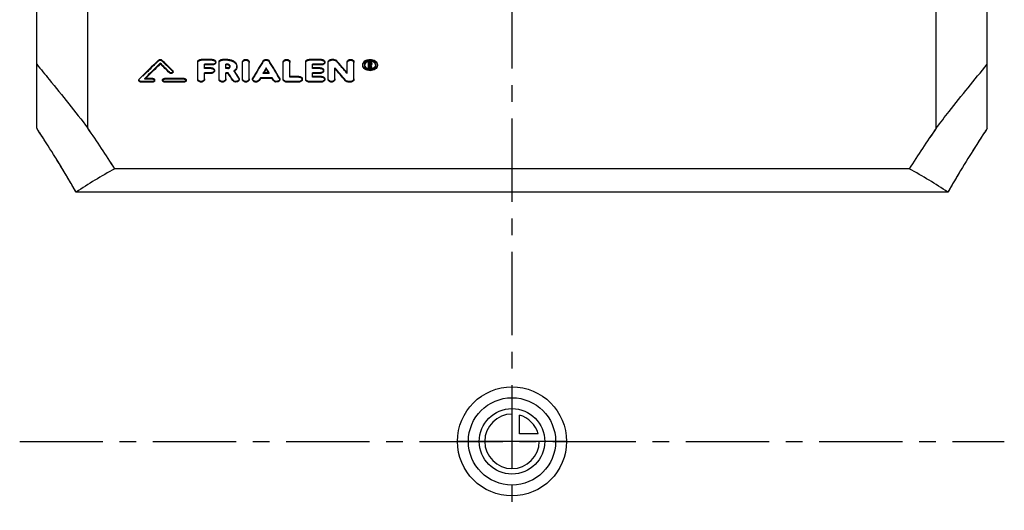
# Model space of a CAD drawing. Header units: millimetres. Extents: x 0 to 1000, y 0 to 1000.
# Tile 1 of 2: x 366 to 656, y 345 to 489. Entities that reach past the tile are written whole.
import ezdxf

# ---------------------------------------------------------------- set-up
doc = ezdxf.new("R2010")
doc.units = ezdxf.units.MM
doc.header["$LTSCALE"] = 65.185185
doc.linetypes.add('CENTER', pattern=[0.6, 0.375, -0.075, 0.075, -0.075])
doc.linetypes.add('HIDDEN', pattern=[0.2, 0.1, -0.1])
for name, color, linetype in [('ACHSEN_S', 7, 'CONTINUOUS'), ('KOERPER', 7, 'CONTINUOUS'), ('KONST.EL_MIT_GEO', 7, 'CONTINUOUS'), ('KONSTR_EL', 7, 'CONTINUOUS'), ('KURVEN', 7, 'CONTINUOUS')]:
    doc.layers.add(name, color=color, linetype=linetype)

msp = doc.modelspace()

# ---------------------------------------------------------------- linework, layer by layer
at = {"layer": 'ACHSEN_S', "color": 2, "linetype": 'CENTER'}
msp.add_line((511, 655.22), (511, 344.78), dxfattribs=at)
at = {"layer": 'KOERPER', "color": 2, "linetype": 'CENTER'}
msp.add_line((366.5, 365), (655.5, 365), dxfattribs=at)
at = {"layer": 'KONST.EL_MIT_GEO', "color": 7, "linetype": 'Continuous'}
for p, q in [((386.5, 456.88), (386.5, 520.77)), ((635.5, 456.88), (635.5, 520.77)), ((423.04, 477.02), (419.74, 477.02)), ((427.55, 477.02), (426.01, 477.02)), ((455.06, 477.02), (451.43, 477.02)), ((458.69, 477.02), (458.03, 477.02)), ((407.76, 475.72), (407.76, 475.93)), ((418.75, 471.13), (418.75, 476.32)), ((420.73, 474.59), (420.73, 475.61)), ((423.04, 475.61), (420.73, 475.61)), ((423.04, 475.4), (420.73, 475.4)), ((422.71, 474.59), (420.73, 474.59)), ((423.04, 475.4), (423.04, 475.61)), ((424.03, 476.11), (424.03, 476.32)), ((425.02, 471.13), (425.02, 476.32)), ((427, 474.59), (427, 475.61)), ((427.55, 475.61), (427, 475.61)), ((427.55, 475.4), (427, 475.4)), ((427.55, 474.59), (427, 474.59)), ((427.55, 475.4), (427.55, 475.61)), ((431.89, 471.13), (431.89, 476.32)), ((433.87, 471.13), (433.87, 476.32)), ((438.85, 474.34), (438.85, 474.54)), ((443.83, 471.13), (443.83, 476.32)), ((445.82, 472.07), (445.82, 476.32)), ((450.44, 471.13), (450.44, 476.32)), ((452.42, 474.59), (452.42, 475.61)), ((455.06, 475.61), (452.42, 475.61)), ((455.06, 475.4), (452.42, 475.4)), ((454.73, 474.59), (452.42, 474.59)), ((455.06, 475.4), (455.06, 475.61)), ((456.05, 476.11), (456.05, 476.32)), ((457.04, 471.13), (457.04, 476.32)), ((459.02, 471.13), (459.02, 474.59)), ((462.62, 473.11), (462.62, 476.32)), ((464.61, 471.13), (464.61, 476.32)), ((468.85, 474.44), (468.85, 476.32)), ((469.27, 476.32), (468.85, 476.32)), ((469.18, 474.65), (468.85, 474.65)), ((469.18, 474.44), (468.85, 474.44)), ((469.18, 475.59), (469.18, 476.08)), ((469.27, 476.08), (469.18, 476.08)), ((469.27, 475.87), (469.18, 475.87)), ((469.27, 475.59), (469.18, 475.59)), ((469.18, 474.44), (469.18, 475.35)), ((469.29, 475.35), (469.18, 475.35)), ((469.29, 475.14), (469.18, 475.14)), ((469.27, 475.87), (469.27, 476.08)), ((469.29, 475.14), (469.29, 475.35)), ((469.5, 474.44), (469.5, 474.65)), ((469.84, 474.65), (469.5, 474.65)), ((469.84, 474.44), (469.5, 474.44)), ((469.52, 475.76), (469.52, 475.9)), ((469.63, 475.34), (469.6, 475.43)), ((469.84, 474.44), (469.84, 474.65)), ((469.85, 475.76), (469.85, 475.9)), ((469.85, 475.56), (469.85, 475.69)), ((405.54, 471.46), (403.23, 471.46)), ((414.79, 471.46), (409.01, 471.46)), ((410.46, 473.08), (410.46, 473.28)), ((411.5, 473.33), (411.5, 473.53)), ((420.73, 471.13), (420.73, 473.14)), ((422.71, 473.14), (420.73, 473.14)), ((422.71, 472.94), (420.73, 472.94)), ((422.71, 472.94), (422.71, 473.14)), ((423.7, 473.66), (423.7, 473.87)), ((427, 471.13), (427, 473.14)), ((427.68, 473.14), (427, 473.14)), ((427.68, 472.94), (427, 472.94)), ((427.68, 472.94), (427.68, 473.14)), ((429.63, 473.51), (429.48, 473.75)), ((430.9, 471.13), (430.9, 471.33)), ((434.86, 471.33), (434.86, 471.13)), ((437.14, 471.48), (437.14, 471.68)), ((440.57, 471.68), (437.14, 471.68)), ((440.57, 471.48), (437.14, 471.48)), ((439.7, 473.14), (438.01, 473.14)), ((438.13, 473.14), (438.2, 473.25)), ((439.57, 473.14), (439.51, 473.25)), ((440.57, 471.48), (440.57, 471.68)), ((442.84, 471.13), (442.84, 471.33)), ((448.46, 472.07), (445.82, 472.07)), ((449.45, 471.13), (449.45, 471.33)), ((452.42, 472.07), (452.42, 473.14)), ((454.73, 473.14), (452.42, 473.14)), ((454.73, 472.94), (452.42, 472.94)), ((455.06, 472.07), (452.42, 472.07)), ((454.73, 472.94), (454.73, 473.14)), ((455.72, 473.66), (455.72, 473.87)), ((456.05, 471.13), (456.05, 471.33)), ((401.5, 471.03), (401.5, 470.83)), ((402.08, 470.39), (402.08, 470.59)), ((405.54, 470.59), (402.08, 470.59)), ((405.54, 470.39), (402.08, 470.39)), ((405.54, 470.39), (405.54, 470.59)), ((406.12, 470.83), (406.12, 471.02)), ((408.43, 471.02), (408.43, 470.82)), ((409.01, 470.39), (409.01, 470.59)), ((414.79, 470.59), (409.01, 470.59)), ((414.79, 470.39), (409.01, 470.39)), ((414.79, 470.39), (414.79, 470.59)), ((415.37, 470.83), (415.37, 471.02)), ((429.01, 470.82), (429.01, 471.02)), ((436.76, 470.84), (436.76, 471.04)), ((440.95, 470.84), (440.95, 471.04)), ((444.83, 470.39), (444.83, 470.59)), ((448.46, 470.59), (444.83, 470.59)), ((448.46, 470.39), (444.83, 470.39)), ((448.46, 470.39), (448.46, 470.59)), ((451.43, 470.39), (451.43, 470.59)), ((455.06, 470.59), (451.43, 470.59)), ((455.06, 470.39), (451.43, 470.39)), ((455.06, 470.39), (455.06, 470.59)), ((462.11, 470.74), (462.11, 470.94)), ((462.95, 470.39), (462.95, 470.59)), ((463.61, 470.59), (462.95, 470.59)), ((463.61, 470.39), (462.95, 470.39)), ((463.61, 470.39), (463.61, 470.59))]:
    msp.add_line(p, q, dxfattribs=at)
at = {"layer": 'KONST.EL_MIT_GEO', "color": 8, "linetype": 'HIDDEN'}
for p, q in [((419.74, 476.81), (419.74, 477.02)), ((423.04, 476.81), (423.04, 477.02)), ((426.01, 476.81), (426.01, 477.02)), ((427.55, 476.81), (427.55, 477.02)), ((451.43, 476.81), (451.43, 477.02)), ((455.06, 476.81), (455.06, 477.02)), ((458.03, 476.81), (458.03, 477.02)), ((458.69, 476.81), (458.69, 477.02)), ((407.27, 476.64), (407.27, 476.85)), ((408.25, 476.64), (408.25, 476.85)), ((423.04, 476.81), (419.74, 476.81)), ((420.73, 474.38), (420.73, 474.59)), ((422.71, 474.38), (420.73, 474.38)), ((422.71, 474.38), (422.71, 474.59)), ((427.55, 476.81), (426.01, 476.81)), ((427, 474.38), (427, 474.59)), ((427.55, 474.38), (427, 474.38)), ((427.55, 474.38), (427.55, 474.59)), ((428.25, 474.89), (428.25, 475.1)), ((430.23, 474.89), (430.23, 475.1)), ((437.95, 476.39), (437.95, 476.6)), ((439.76, 476.39), (439.76, 476.6)), ((455.06, 476.81), (451.43, 476.81)), ((452.42, 474.38), (452.42, 474.59)), ((454.73, 474.38), (452.42, 474.38)), ((454.73, 474.38), (454.73, 474.59)), ((458.69, 476.81), (458.03, 476.81)), ((459.53, 476.48), (459.53, 476.69)), ((467.2, 475.28), (467.2, 475.49)), ((467.7, 475.28), (467.7, 475.49)), ((469.27, 476.11), (468.85, 476.11)), ((469.18, 475.38), (469.18, 475.59)), ((469.27, 475.38), (469.18, 475.38)), ((469.27, 476.11), (469.27, 476.32)), ((469.27, 475.38), (469.27, 475.59)), ((469.52, 475.56), (469.52, 475.76)), ((469.6, 475.22), (469.6, 475.43)), ((469.85, 475.69), (469.85, 475.76)), ((471, 475.28), (471, 475.49)), ((471.5, 475.28), (471.5, 475.49)), ((401.61, 471.08), (401.61, 471.28)), ((403.23, 471.26), (403.23, 471.46)), ((403.23, 471.26), (403.33, 471.36)), ((405.54, 471.26), (403.23, 471.26)), ((403.33, 471.36), (403.43, 471.46)), ((405.54, 471.26), (405.54, 471.46)), ((409.01, 471.26), (409.01, 471.46)), ((414.79, 471.26), (409.01, 471.26)), ((411.39, 473.58), (411.39, 473.78)), ((414.79, 471.26), (414.79, 471.46)), ((429.48, 473.54), (429.48, 473.75)), ((430.81, 471.44), (430.81, 471.64)), ((434.95, 471.43), (434.95, 471.63)), ((438.01, 472.94), (438.01, 473.14)), ((438.01, 472.94), (438.13, 473.14)), ((439.7, 472.94), (438.01, 472.94)), ((439.7, 472.94), (439.57, 473.14)), ((439.7, 472.94), (439.7, 473.14)), ((442.76, 471.43), (442.76, 471.63)), ((445.82, 471.87), (445.82, 472.07)), ((448.46, 471.87), (445.82, 471.87)), ((448.46, 471.87), (448.46, 472.07)), ((452.42, 471.87), (452.42, 472.07)), ((455.06, 471.87), (452.42, 471.87)), ((455.06, 471.87), (455.06, 472.07)), ((462.62, 472.91), (462.62, 473.11))]:
    msp.add_line(p, q, dxfattribs=at)
at = {"layer": 'KONST.EL_MIT_GEO', "color": 7, "linetype": 'Continuous'}
for centre, radius, start, end in [((645.95, 228.77), 344.26, 133.8942, 135.2149), ((648.33, 227.83), 345.58, 134.1176, 135.1737), ((647.49, 227.99), 344.73, 134.0597, 135.0702), ((170.47, 231.18), 340.89, 45.2506, 45.8874), ((170.94, 230.97), 340.57, 45.3078, 45.9446), ((174.08, 233.39), 337.8, 45.3694, 46.1142), ((427.88, 475.1), 0.369, 352.7488, 359.9999), ((709.7, 309.23), 319.16, 148.3711, 149.4137), ((711.3, 309.6), 318.49, 148.8081, 149.1022), ((709.7, 310.03), 316.79, 148.7571, 148.9865), ((166.4, 309.6), 318.49, 30.8978, 31.1919), ((168, 310.03), 316.79, 31.0135, 31.2429), ((168.01, 309.23), 319.16, 30.5863, 31.6289), ((210.52, 260.89), 327.75, 39.8583, 40.6941), ((211.11, 260.76), 327.26, 39.9146, 40.7507), ((220.77, 267.64), 317.35, 40.3506, 41.2049), ((469.33, 474.28), 2.18, 97.0824, 105.9729), ((469.35, 476.54), 2.26, 259.7858, 277.3209), ((469.27, 475.52), 0.352, 85.7707, 90.0316), ((469.27, 475.94), 0.351, 270.1332, 274.4721), ((469.39, 475.76), 0.125, 351.7863, 0.2282), ((469.36, 476.47), 2.18, 277.3219, 283.3473), ((469.54, 475.56), 0.302, 347.2917, 359.9766), ((151.85, 298.22), 326.62, 31.9417, 32.3815), ((152.64, 298.17), 325.87, 31.9931, 32.4333), ((428.14, 475.32), 2.23, 309.7578, 314.0067), ((156.56, 299.81), 323.64, 32.0697, 32.461), ((724.18, 301.92), 333.48, 149.4002, 149.5285), ((723.33, 301.89), 332.67, 149.3501, 149.4784), ((153.53, 301.92), 333.48, 30.4715, 30.5998), ((154.38, 301.89), 332.67, 30.5216, 30.6499)]:
    msp.add_arc(centre, radius, start, end, dxfattribs=at)
at = {"layer": 'KONST.EL_MIT_GEO', "color": 8, "linetype": 'HIDDEN'}
for centre, radius, start, end in [((645.47, 228.56), 343.92, 133.8369, 135.1576), ((174.54, 233.17), 337.48, 45.4266, 46.1714), ((427.88, 474.89), 0.373, 0.0798, 16.2419), ((708.89, 309.18), 318.39, 148.32, 149.3635), ((168.82, 309.18), 318.39, 30.6365, 31.68), ((221.33, 267.5), 316.89, 40.4071, 41.2617), ((468.57, 475.28), 0.865, 173.1304, 180.023), ((469.39, 475.69), 0.13, 0.0631, 16.3435), ((469.34, 475.74), 0.587, 296.9893, 303.1462), ((470.14, 475.28), 0.864, 359.9773, 6.8618), ((428.02, 475.47), 2.41, 307.1348, 309.7713), ((157.81, 300.06), 322.33, 32.1211, 32.5621)]:
    msp.add_arc(centre, radius, start, end, dxfattribs=at)
at = {"layer": 'KONST.EL_MIT_GEO', "color": 7, "linetype": 'Continuous'}
for points, knots in [([(407.27, 476.85), (407.39, 476.97), (407.76, 477.08), (408.12, 476.97), (408.25, 476.85)], [0, 0, 0, 0, 0.500014, 1, 1, 1, 1]), ([(418.75, 476.32), (418.75, 476.41), (418.8, 476.61), (419.04, 476.84), (419.36, 476.99), (419.61, 477.02), (419.74, 477.02)], [0, 0, 0, 0, 0.210547, 0.445777, 0.712601, 1, 1, 1, 1]), ([(423.04, 477.02), (423.17, 477.02), (423.41, 476.99), (423.74, 476.84), (423.97, 476.61), (424.03, 476.41), (424.03, 476.32)], [0, 0, 0, 0, 0.287384, 0.554198, 0.789436, 1, 1, 1, 1]), ([(425.02, 476.32), (425.02, 476.41), (425.08, 476.61), (425.31, 476.84), (425.63, 476.99), (425.88, 477.02), (426.01, 477.02)], [0, 0, 0, 0, 0.210547, 0.445777, 0.712601, 1, 1, 1, 1]), ([(427.55, 477.02), (427.89, 477.02), (428.57, 476.93), (429.45, 476.53), (430.07, 475.9), (430.23, 475.35), (430.23, 475.1)], [0, 0, 0, 0, 0.286671, 0.552972, 0.788247, 1, 1, 1, 1]), ([(431.89, 476.32), (431.89, 476.41), (431.95, 476.61), (432.18, 476.84), (432.51, 476.99), (432.88, 477.04), (433.26, 476.99), (433.58, 476.84), (433.81, 476.61), (433.87, 476.41), (433.87, 476.32)], [0, 0, 0, 0, 0.105272, 0.222872, 0.356294, 0.499988, 0.643697, 0.777128, 0.894726, 1, 1, 1, 1]), ([(437.95, 476.6), (438.03, 476.74), (438.32, 476.96), (438.85, 477.06), (439.38, 476.96), (439.68, 476.74), (439.76, 476.6)], [0, 0, 0, 0, 0.231339, 0.499988, 0.768651, 1, 1, 1, 1]), ([(443.83, 476.32), (443.83, 476.41), (443.89, 476.61), (444.12, 476.84), (444.45, 476.99), (444.83, 477.04), (445.2, 476.99), (445.53, 476.84), (445.76, 476.61), (445.82, 476.41), (445.82, 476.32)], [0, 0, 0, 0, 0.105272, 0.222872, 0.356294, 0.499988, 0.643697, 0.777128, 0.894726, 1, 1, 1, 1]), ([(450.44, 476.32), (450.44, 476.41), (450.5, 476.61), (450.73, 476.84), (451.05, 476.99), (451.3, 477.02), (451.43, 477.02)], [0, 0, 0, 0, 0.210547, 0.445777, 0.712601, 1, 1, 1, 1]), ([(455.06, 477.02), (455.19, 477.02), (455.44, 476.99), (455.76, 476.84), (455.99, 476.61), (456.05, 476.41), (456.05, 476.32)], [0, 0, 0, 0, 0.287384, 0.554198, 0.789436, 1, 1, 1, 1]), ([(457.04, 476.32), (457.04, 476.41), (457.1, 476.61), (457.33, 476.84), (457.66, 476.99), (457.91, 477.02), (458.03, 477.02)], [0, 0, 0, 0, 0.210547, 0.445777, 0.712601, 1, 1, 1, 1]), ([(458.69, 477.02), (458.78, 477.02), (459.08, 477), (459.39, 476.86), (459.53, 476.69)], [0, 0, 0, 0, 0.271838, 1, 1, 1, 1]), ([(462.62, 476.32), (462.62, 476.41), (462.68, 476.61), (462.91, 476.84), (463.24, 476.99), (463.61, 477.04), (463.99, 476.99), (464.32, 476.84), (464.55, 476.61), (464.61, 476.41), (464.61, 476.32)], [0, 0, 0, 0, 0.105272, 0.222872, 0.356294, 0.499988, 0.643697, 0.777128, 0.894726, 1, 1, 1, 1]), ([(467.2, 475.49), (467.2, 475.69), (467.33, 476.13), (467.83, 476.63), (468.54, 476.95), (469.35, 477.06), (470.17, 476.95), (470.87, 476.63), (471.37, 476.13), (471.5, 475.69), (471.5, 475.49)], [0, 0, 0, 0, 0.105684, 0.223314, 0.356551, 0.5, 0.643448, 0.776684, 0.894315, 1, 1, 1, 1]), ([(422.71, 474.59), (422.84, 474.59), (423.08, 474.56), (423.41, 474.41), (423.64, 474.17), (423.7, 473.97), (423.7, 473.87)], [0, 0, 0, 0, 0.285121, 0.550849, 0.786929, 1, 1, 1, 1]), ([(424.03, 476.32), (424.03, 476.22), (423.97, 476.02), (423.74, 475.79), (423.41, 475.64), (423.17, 475.61), (423.04, 475.61)], [0, 0, 0, 0, 0.210615, 0.446245, 0.713076, 1, 1, 1, 1]), ([(424.03, 476.11), (424.03, 476.01), (423.97, 475.81), (423.74, 475.58), (423.41, 475.43), (423.17, 475.4), (423.04, 475.4)], [0, 0, 0, 0, 0.210781, 0.446952, 0.710807, 1, 1, 1, 1]), ([(428.25, 475.1), (428.25, 475.17), (428.21, 475.31), (428.04, 475.48), (427.81, 475.58), (427.64, 475.61), (427.55, 475.61)], [0, 0, 0, 0, 0.211809, 0.447516, 0.713787, 1, 1, 1, 1]), ([(428.09, 475.22), (428.05, 475.24), (427.89, 475.35), (427.7, 475.4), (427.55, 475.4)], [0, 0, 0, 0, 0.232022, 1, 1, 1, 1]), ([(427.55, 474.59), (427.63, 474.59), (427.8, 474.61), (428.02, 474.71), (428.18, 474.86), (428.24, 474.99), (428.25, 475.05)], [0, 0, 0, 0, 0.283156, 0.548951, 0.786955, 1, 1, 1, 1]), ([(428.24, 475), (428.23, 475.02), (428.2, 475.1), (428.14, 475.17), (428.09, 475.22)], [0, 0, 0, 0, 0.235343, 1, 1, 1, 1]), ([(430.23, 475.1), (430.23, 474.85), (430.08, 474.31), (429.7, 473.91), (429.48, 473.75)], [0, 0, 0, 0, 0.473561, 1, 1, 1, 1]), ([(430.23, 474.89), (430.23, 474.68), (430.13, 474.24), (429.86, 473.88), (429.69, 473.72)], [0, 0, 0, 0, 0.477333, 1, 1, 1, 1]), ([(454.73, 474.59), (454.86, 474.59), (455.11, 474.56), (455.43, 474.41), (455.66, 474.17), (455.72, 473.97), (455.72, 473.87)], [0, 0, 0, 0, 0.285121, 0.550849, 0.786929, 1, 1, 1, 1]), ([(456.05, 476.32), (456.05, 476.22), (455.99, 476.02), (455.76, 475.79), (455.44, 475.64), (455.19, 475.61), (455.06, 475.61)], [0, 0, 0, 0, 0.210615, 0.446245, 0.713076, 1, 1, 1, 1]), ([(456.05, 476.11), (456.05, 476.01), (455.99, 475.81), (455.76, 475.58), (455.44, 475.43), (455.19, 475.4), (455.06, 475.4)], [0, 0, 0, 0, 0.210781, 0.446952, 0.710807, 1, 1, 1, 1]), ([(471.5, 475.49), (471.5, 475.28), (471.37, 474.84), (470.87, 474.33), (470.17, 474), (469.35, 473.89), (468.54, 474), (467.83, 474.33), (467.33, 474.84), (467.2, 475.28), (467.2, 475.49)], [0, 0, 0, 0, 0.105748, 0.223838, 0.357087, 0.5, 0.642912, 0.77616, 0.894251, 1, 1, 1, 1]), ([(471.5, 475.28), (471.5, 475.07), (471.37, 474.63), (470.87, 474.12), (470.17, 473.8), (469.35, 473.68), (468.54, 473.8), (467.83, 474.12), (467.33, 474.63), (467.2, 475.07), (467.2, 475.28)], [0, 0, 0, 0, 0.1065, 0.223862, 0.357535, 0.499965, 0.642795, 0.776122, 0.893838, 1, 1, 1, 1]), ([(471, 475.49), (471, 475.64), (470.9, 475.98), (470.52, 476.37), (469.98, 476.61), (469.35, 476.7), (468.73, 476.61), (468.18, 476.37), (467.8, 475.98), (467.7, 475.64), (467.7, 475.49)], [0, 0, 0, 0, 0.105692, 0.223375, 0.356614, 0.500001, 0.643386, 0.776626, 0.894309, 1, 1, 1, 1]), ([(467.7, 475.49), (467.7, 475.45), (467.71, 475.31), (467.75, 475.17), (467.8, 475.08)], [0, 0, 0, 0, 0.246168, 1, 1, 1, 1]), ([(467.8, 475.69), (467.79, 475.66), (467.75, 475.56), (467.72, 475.46), (467.71, 475.38)], [0, 0, 0, 0, 0.256996, 1, 1, 1, 1]), ([(468.73, 476.37), (468.53, 476.32), (468.17, 476.15), (467.89, 475.85), (467.8, 475.69)], [0, 0, 0, 0, 0.536121, 1, 1, 1, 1]), ([(467.8, 475.08), (467.9, 474.88), (468.25, 474.53), (468.7, 474.37), (468.95, 474.33)], [0, 0, 0, 0, 0.464015, 1, 1, 1, 1]), ([(470.9, 475.69), (470.76, 475.97), (470.31, 476.3), (469.63, 476.46), (469.25, 476.46), (469.07, 476.44)], [0, 0, 0, 0, 0.457137, 0.727711, 1, 1, 1, 1]), ([(469.27, 476.32), (469.34, 476.32), (469.49, 476.3), (469.68, 476.21), (469.81, 476.07), (469.85, 475.96), (469.85, 475.9)], [0, 0, 0, 0, 0.286932, 0.553547, 0.78899, 1, 1, 1, 1]), ([(469.52, 475.9), (469.51, 475.95), (469.44, 476.06), (469.33, 476.08), (469.27, 476.08)], [0, 0, 0, 0, 0.44234, 1, 1, 1, 1]), ([(469.29, 475.59), (469.35, 475.59), (469.44, 475.62), (469.51, 475.7), (469.51, 475.75)], [0, 0, 0, 0, 0.550937, 1, 1, 1, 1]), ([(469.51, 475.73), (469.51, 475.74), (469.49, 475.78), (469.45, 475.82), (469.41, 475.84)], [0, 0, 0, 0, 0.228324, 1, 1, 1, 1]), ([(469.78, 475.57), (469.77, 475.56), (469.72, 475.5), (469.65, 475.45), (469.6, 475.43)], [0, 0, 0, 0, 0.236193, 1, 1, 1, 1]), ([(469.84, 475.49), (469.83, 475.47), (469.8, 475.37), (469.72, 475.29), (469.66, 475.25)], [0, 0, 0, 0, 0.232815, 1, 1, 1, 1]), ([(469.85, 475.76), (469.85, 475.71), (469.83, 475.65), (469.79, 475.59), (469.78, 475.57)], [0, 0, 0, 0, 0.738184, 1, 1, 1, 1]), ([(469.86, 474.35), (470.09, 474.4), (470.5, 474.57), (470.81, 474.9), (470.9, 475.08)], [0, 0, 0, 0, 0.534408, 1, 1, 1, 1]), ([(471, 475.38), (470.99, 475.41), (470.98, 475.51), (470.94, 475.61), (470.9, 475.69)], [0, 0, 0, 0, 0.243798, 1, 1, 1, 1]), ([(470.9, 475.08), (470.92, 475.11), (470.98, 475.24), (471, 475.38), (471, 475.49)], [0, 0, 0, 0, 0.256788, 1, 1, 1, 1]), ([(401.5, 471.03), (401.5, 471.05), (401.51, 471.14), (401.56, 471.23), (401.61, 471.28)], [0, 0, 0, 0, 0.24158, 1, 1, 1, 1]), ([(405.54, 471.46), (405.62, 471.46), (405.76, 471.44), (405.95, 471.34), (406.09, 471.2), (406.12, 471.08), (406.12, 471.02)], [0, 0, 0, 0, 0.282593, 0.547137, 0.784207, 1, 1, 1, 1]), ([(408.43, 471.02), (408.43, 471.08), (408.47, 471.2), (408.6, 471.34), (408.79, 471.44), (408.94, 471.46), (409.01, 471.46)], [0, 0, 0, 0, 0.215812, 0.452873, 0.717436, 1, 1, 1, 1]), ([(411.5, 473.53), (411.5, 473.49), (411.48, 473.39), (411.36, 473.23), (411.1, 473.1), (410.76, 473.1), (410.54, 473.2), (410.46, 473.28)], [0, 0, 0, 0, 0.103666, 0.215039, 0.468655, 0.745632, 1, 1, 1, 1]), ([(411.5, 473.33), (411.5, 473.28), (411.48, 473.19), (411.36, 473.02), (411.1, 472.9), (410.76, 472.9), (410.54, 473), (410.46, 473.08)], [0, 0, 0, 0, 0.103675, 0.216373, 0.467223, 0.744129, 1, 1, 1, 1]), ([(411.39, 473.78), (411.41, 473.77), (411.47, 473.7), (411.5, 473.6), (411.5, 473.53)], [0, 0, 0, 0, 0.267714, 1, 1, 1, 1]), ([(414.79, 471.46), (414.86, 471.46), (415.01, 471.44), (415.2, 471.34), (415.33, 471.2), (415.37, 471.08), (415.37, 471.02)], [0, 0, 0, 0, 0.282593, 0.547137, 0.784207, 1, 1, 1, 1]), ([(420.73, 471.33), (420.73, 471.24), (420.67, 471.03), (420.44, 470.78), (420.11, 470.63), (419.74, 470.57), (419.36, 470.63), (419.03, 470.78), (418.8, 471.03), (418.75, 471.24), (418.75, 471.33)], [0, 0, 0, 0, 0.107774, 0.226408, 0.358761, 0.499988, 0.64123, 0.773592, 0.892224, 1, 1, 1, 1]), ([(420.73, 471.13), (420.73, 471.03), (420.67, 470.83), (420.44, 470.58), (420.11, 470.43), (419.74, 470.37), (419.36, 470.43), (419.03, 470.58), (418.8, 470.83), (418.75, 471.03), (418.75, 471.13)], [0, 0, 0, 0, 0.109217, 0.22612, 0.359839, 0.499749, 0.641083, 0.773721, 0.891172, 1, 1, 1, 1]), ([(423.7, 473.87), (423.7, 473.77), (423.64, 473.57), (423.41, 473.33), (423.08, 473.18), (422.84, 473.14), (422.71, 473.14)], [0, 0, 0, 0, 0.213118, 0.449579, 0.715324, 1, 1, 1, 1]), ([(423.7, 473.66), (423.7, 473.57), (423.64, 473.36), (423.41, 473.13), (423.09, 472.97), (422.84, 472.94), (422.71, 472.94)], [0, 0, 0, 0, 0.213187, 0.450113, 0.712896, 1, 1, 1, 1]), ([(427, 471.33), (427, 471.24), (426.94, 471.03), (426.71, 470.78), (426.39, 470.63), (426.01, 470.57), (425.63, 470.63), (425.31, 470.78), (425.08, 471.03), (425.02, 471.24), (425.02, 471.33)], [0, 0, 0, 0, 0.107774, 0.226408, 0.358761, 0.499988, 0.64123, 0.773592, 0.892224, 1, 1, 1, 1]), ([(427, 471.13), (427, 471.03), (426.94, 470.83), (426.71, 470.58), (426.39, 470.43), (426.01, 470.37), (425.63, 470.43), (425.31, 470.58), (425.08, 470.83), (425.02, 471.03), (425.02, 471.13)], [0, 0, 0, 0, 0.109217, 0.22612, 0.359839, 0.499749, 0.641083, 0.773721, 0.891172, 1, 1, 1, 1]), ([(430.9, 471.33), (430.9, 471.25), (430.86, 471.07), (430.69, 470.85), (430.43, 470.69), (430.02, 470.56), (429.48, 470.6), (429.11, 470.86), (429.01, 471.02)], [0, 0, 0, 0, 0.105685, 0.21976, 0.345623, 0.481372, 0.756859, 1, 1, 1, 1]), ([(430.9, 471.13), (430.9, 471.05), (430.86, 470.87), (430.69, 470.65), (430.43, 470.49), (430.02, 470.37), (429.48, 470.4), (429.11, 470.66), (429.01, 470.82)], [0, 0, 0, 0, 0.103947, 0.219095, 0.345188, 0.479383, 0.755712, 1, 1, 1, 1]), ([(430.81, 471.64), (430.82, 471.62), (430.88, 471.52), (430.9, 471.41), (430.9, 471.33)], [0, 0, 0, 0, 0.258404, 1, 1, 1, 1]), ([(433.87, 471.33), (433.87, 471.24), (433.81, 471.03), (433.58, 470.78), (433.26, 470.63), (432.88, 470.57), (432.5, 470.63), (432.18, 470.78), (431.95, 471.03), (431.89, 471.24), (431.89, 471.33)], [0, 0, 0, 0, 0.107774, 0.226408, 0.358761, 0.499988, 0.64123, 0.773592, 0.892224, 1, 1, 1, 1]), ([(433.87, 471.13), (433.87, 471.03), (433.81, 470.83), (433.58, 470.58), (433.26, 470.43), (432.88, 470.37), (432.5, 470.43), (432.18, 470.58), (431.95, 470.83), (431.89, 471.03), (431.89, 471.13)], [0, 0, 0, 0, 0.109217, 0.22612, 0.359839, 0.499749, 0.641083, 0.773721, 0.891172, 1, 1, 1, 1]), ([(434.86, 471.33), (434.86, 471.41), (434.89, 471.51), (434.93, 471.61), (434.95, 471.63)], [0, 0, 0, 0, 0.7424, 1, 1, 1, 1]), ([(436.76, 471.04), (436.66, 470.87), (436.3, 470.61), (435.76, 470.56), (435.34, 470.68), (435.08, 470.85), (434.91, 471.07), (434.86, 471.25), (434.86, 471.33)], [0, 0, 0, 0, 0.242018, 0.517549, 0.653628, 0.77986, 0.894191, 1, 1, 1, 1]), ([(436.76, 470.84), (436.66, 470.67), (436.29, 470.41), (435.75, 470.36), (435.34, 470.49), (435.08, 470.65), (434.91, 470.87), (434.86, 471.05), (434.86, 471.13)], [0, 0, 0, 0, 0.242582, 0.519773, 0.653672, 0.781182, 0.895271, 1, 1, 1, 1]), ([(442.84, 471.33), (442.84, 471.25), (442.8, 471.07), (442.63, 470.85), (442.37, 470.68), (441.95, 470.56), (441.41, 470.61), (441.04, 470.87), (440.95, 471.04)], [0, 0, 0, 0, 0.105811, 0.220138, 0.346368, 0.48247, 0.757983, 1, 1, 1, 1]), ([(442.84, 471.13), (442.84, 471.05), (442.8, 470.87), (442.63, 470.65), (442.37, 470.49), (441.95, 470.37), (441.41, 470.41), (441.05, 470.67), (440.95, 470.84)], [0, 0, 0, 0, 0.104137, 0.219382, 0.346049, 0.480476, 0.756887, 1, 1, 1, 1]), ([(442.76, 471.63), (442.77, 471.61), (442.82, 471.51), (442.84, 471.41), (442.84, 471.33)], [0, 0, 0, 0, 0.257604, 1, 1, 1, 1]), ([(444.83, 470.59), (444.7, 470.59), (444.45, 470.63), (444.12, 470.78), (443.89, 471.03), (443.83, 471.24), (443.83, 471.33)], [0, 0, 0, 0, 0.282475, 0.547169, 0.784446, 1, 1, 1, 1]), ([(444.83, 470.39), (444.7, 470.39), (444.45, 470.43), (444.12, 470.59), (443.89, 470.83), (443.83, 471.04), (443.83, 471.13)], [0, 0, 0, 0, 0.282896, 0.54766, 0.783997, 1, 1, 1, 1]), ([(448.46, 472.07), (448.59, 472.07), (448.83, 472.03), (449.16, 471.88), (449.39, 471.64), (449.45, 471.43), (449.45, 471.33)], [0, 0, 0, 0, 0.282917, 0.547582, 0.784484, 1, 1, 1, 1]), ([(449.45, 471.33), (449.45, 471.24), (449.39, 471.03), (449.16, 470.78), (448.84, 470.63), (448.59, 470.59), (448.46, 470.59)], [0, 0, 0, 0, 0.215559, 0.452831, 0.717513, 1, 1, 1, 1]), ([(449.45, 471.13), (449.45, 471.04), (449.39, 470.83), (449.16, 470.59), (448.84, 470.43), (448.59, 470.39), (448.46, 470.39)], [0, 0, 0, 0, 0.215585, 0.453288, 0.715025, 1, 1, 1, 1]), ([(451.43, 470.59), (451.3, 470.59), (451.05, 470.63), (450.73, 470.78), (450.5, 471.03), (450.44, 471.24), (450.44, 471.33)], [0, 0, 0, 0, 0.282475, 0.547169, 0.784446, 1, 1, 1, 1]), ([(451.43, 470.39), (451.3, 470.39), (451.05, 470.43), (450.73, 470.59), (450.5, 470.83), (450.44, 471.04), (450.44, 471.13)], [0, 0, 0, 0, 0.282896, 0.54766, 0.783997, 1, 1, 1, 1]), ([(455.72, 473.87), (455.72, 473.77), (455.66, 473.57), (455.43, 473.33), (455.11, 473.18), (454.86, 473.14), (454.73, 473.14)], [0, 0, 0, 0, 0.213118, 0.449579, 0.715324, 1, 1, 1, 1]), ([(455.72, 473.66), (455.72, 473.57), (455.66, 473.36), (455.43, 473.13), (455.11, 472.97), (454.86, 472.94), (454.73, 472.94)], [0, 0, 0, 0, 0.213187, 0.450113, 0.712896, 1, 1, 1, 1]), ([(455.06, 472.07), (455.19, 472.07), (455.44, 472.03), (455.76, 471.88), (455.99, 471.64), (456.05, 471.43), (456.05, 471.33)], [0, 0, 0, 0, 0.282917, 0.547582, 0.784484, 1, 1, 1, 1]), ([(456.05, 471.33), (456.05, 471.24), (455.99, 471.03), (455.76, 470.78), (455.44, 470.63), (455.19, 470.59), (455.06, 470.59)], [0, 0, 0, 0, 0.215559, 0.452831, 0.717513, 1, 1, 1, 1]), ([(456.05, 471.13), (456.05, 471.04), (455.99, 470.83), (455.76, 470.59), (455.44, 470.43), (455.19, 470.39), (455.06, 470.39)], [0, 0, 0, 0, 0.215585, 0.453288, 0.715025, 1, 1, 1, 1]), ([(459.02, 471.33), (459.02, 471.24), (458.96, 471.03), (458.74, 470.78), (458.41, 470.63), (458.03, 470.57), (457.66, 470.63), (457.33, 470.78), (457.1, 471.03), (457.04, 471.24), (457.04, 471.33)], [0, 0, 0, 0, 0.107774, 0.226408, 0.358761, 0.499988, 0.64123, 0.773592, 0.892224, 1, 1, 1, 1]), ([(459.02, 471.13), (459.02, 471.03), (458.96, 470.83), (458.73, 470.58), (458.41, 470.43), (458.03, 470.37), (457.66, 470.43), (457.33, 470.58), (457.1, 470.83), (457.04, 471.03), (457.04, 471.13)], [0, 0, 0, 0, 0.109217, 0.22612, 0.359839, 0.499749, 0.641083, 0.773721, 0.891172, 1, 1, 1, 1]), ([(464.61, 471.33), (464.61, 471.24), (464.55, 471.03), (464.32, 470.78), (463.99, 470.63), (463.74, 470.59), (463.61, 470.59)], [0, 0, 0, 0, 0.215552, 0.452848, 0.717535, 1, 1, 1, 1]), ([(464.61, 471.13), (464.61, 471.04), (464.55, 470.83), (464.32, 470.59), (463.99, 470.43), (463.74, 470.39), (463.61, 470.39)], [0, 0, 0, 0, 0.215891, 0.45333, 0.716963, 1, 1, 1, 1]), ([(402.08, 470.59), (402, 470.59), (401.86, 470.61), (401.67, 470.7), (401.53, 470.85), (401.5, 470.97), (401.5, 471.03)], [0, 0, 0, 0, 0.282364, 0.546891, 0.78416, 1, 1, 1, 1]), ([(402.08, 470.39), (402, 470.39), (401.86, 470.41), (401.67, 470.51), (401.53, 470.65), (401.5, 470.77), (401.5, 470.83)], [0, 0, 0, 0, 0.284316, 0.544926, 0.785929, 1, 1, 1, 1]), ([(406.12, 471.02), (406.12, 470.97), (406.09, 470.85), (405.95, 470.7), (405.76, 470.61), (405.62, 470.59), (405.54, 470.59)], [0, 0, 0, 0, 0.21584, 0.453135, 0.717705, 1, 1, 1, 1]), ([(406.12, 470.83), (406.12, 470.77), (406.09, 470.65), (405.96, 470.51), (405.77, 470.41), (405.62, 470.39), (405.54, 470.39)], [0, 0, 0, 0, 0.215208, 0.454361, 0.713849, 1, 1, 1, 1]), ([(409.01, 470.59), (408.94, 470.59), (408.79, 470.61), (408.6, 470.7), (408.47, 470.85), (408.43, 470.97), (408.43, 471.02)], [0, 0, 0, 0, 0.282324, 0.546875, 0.784179, 1, 1, 1, 1]), ([(409.01, 470.39), (408.94, 470.39), (408.79, 470.41), (408.6, 470.51), (408.47, 470.65), (408.43, 470.77), (408.43, 470.82)], [0, 0, 0, 0, 0.284116, 0.545276, 0.786211, 1, 1, 1, 1]), ([(415.37, 471.02), (415.37, 470.97), (415.33, 470.85), (415.2, 470.7), (415.01, 470.61), (414.86, 470.59), (414.79, 470.59)], [0, 0, 0, 0, 0.21584, 0.453135, 0.717705, 1, 1, 1, 1]), ([(415.37, 470.83), (415.37, 470.77), (415.33, 470.65), (415.2, 470.51), (415.01, 470.41), (414.87, 470.39), (414.79, 470.39)], [0, 0, 0, 0, 0.215208, 0.454361, 0.713849, 1, 1, 1, 1]), ([(462.95, 470.59), (462.79, 470.59), (462.48, 470.65), (462.21, 470.83), (462.11, 470.94)], [0, 0, 0, 0, 0.52584, 1, 1, 1, 1]), ([(462.95, 470.39), (462.79, 470.39), (462.48, 470.45), (462.21, 470.63), (462.11, 470.74)], [0, 0, 0, 0, 0.525811, 1, 1, 1, 1])]:
    msp.add_open_spline(points, degree=3, knots=knots, dxfattribs=at)
at = {"layer": 'KONST.EL_MIT_GEO', "color": 8, "linetype": 'HIDDEN'}
for points, knots in [([(407.27, 476.64), (407.39, 476.76), (407.76, 476.87), (408.12, 476.76), (408.25, 476.64)], [0, 0, 0, 0, 0.499565, 1, 1, 1, 1]), ([(418.75, 476.11), (418.75, 476.2), (418.81, 476.4), (419.04, 476.63), (419.36, 476.78), (419.61, 476.81), (419.74, 476.81)], [0, 0, 0, 0, 0.211082, 0.446613, 0.712334, 1, 1, 1, 1]), ([(422.71, 474.38), (422.84, 474.38), (423.09, 474.35), (423.41, 474.2), (423.64, 473.96), (423.7, 473.76), (423.7, 473.66)], [0, 0, 0, 0, 0.288749, 0.550403, 0.788888, 1, 1, 1, 1]), ([(423.04, 476.81), (423.17, 476.81), (423.41, 476.78), (423.74, 476.63), (423.97, 476.4), (424.03, 476.2), (424.03, 476.11)], [0, 0, 0, 0, 0.290875, 0.553589, 0.791285, 1, 1, 1, 1]), ([(425.02, 476.11), (425.02, 476.2), (425.08, 476.4), (425.31, 476.63), (425.63, 476.78), (425.88, 476.81), (426.01, 476.81)], [0, 0, 0, 0, 0.211082, 0.446613, 0.712334, 1, 1, 1, 1]), ([(427.55, 476.81), (427.89, 476.81), (428.56, 476.72), (429.44, 476.32), (429.98, 475.78), (430.19, 475.28), (430.23, 475.02), (430.23, 474.89)], [0, 0, 0, 0, 0.286313, 0.550964, 0.78616, 0.894108, 1, 1, 1, 1]), ([(427.55, 474.38), (427.64, 474.38), (427.82, 474.41), (428.05, 474.52), (428.21, 474.68), (428.25, 474.83), (428.25, 474.89)], [0, 0, 0, 0, 0.289156, 0.551112, 0.788628, 1, 1, 1, 1]), ([(431.89, 476.11), (431.89, 476.2), (431.95, 476.4), (432.18, 476.63), (432.51, 476.78), (432.88, 476.83), (433.26, 476.78), (433.58, 476.63), (433.81, 476.4), (433.87, 476.2), (433.87, 476.11)], [0, 0, 0, 0, 0.106775, 0.222703, 0.357484, 0.499744, 0.643448, 0.777126, 0.893591, 1, 1, 1, 1]), ([(437.95, 476.39), (438.03, 476.53), (438.32, 476.75), (438.85, 476.85), (439.38, 476.75), (439.68, 476.53), (439.76, 476.39)], [0, 0, 0, 0, 0.232864, 0.500742, 0.767077, 1, 1, 1, 1]), ([(443.83, 476.11), (443.83, 476.2), (443.9, 476.4), (444.13, 476.63), (444.45, 476.78), (444.83, 476.83), (445.2, 476.78), (445.52, 476.63), (445.76, 476.4), (445.82, 476.2), (445.82, 476.11)], [0, 0, 0, 0, 0.106775, 0.222703, 0.357484, 0.499744, 0.643448, 0.777126, 0.893591, 1, 1, 1, 1]), ([(450.44, 476.11), (450.44, 476.2), (450.5, 476.4), (450.73, 476.63), (451.05, 476.78), (451.3, 476.81), (451.43, 476.81)], [0, 0, 0, 0, 0.211082, 0.446613, 0.712334, 1, 1, 1, 1]), ([(454.73, 474.38), (454.86, 474.38), (455.11, 474.35), (455.43, 474.2), (455.66, 473.96), (455.72, 473.76), (455.72, 473.66)], [0, 0, 0, 0, 0.288749, 0.550403, 0.788888, 1, 1, 1, 1]), ([(455.06, 476.81), (455.19, 476.81), (455.44, 476.78), (455.76, 476.63), (455.99, 476.4), (456.05, 476.2), (456.05, 476.11)], [0, 0, 0, 0, 0.290875, 0.553589, 0.791285, 1, 1, 1, 1]), ([(457.04, 476.11), (457.04, 476.2), (457.1, 476.4), (457.33, 476.63), (457.66, 476.78), (457.91, 476.81), (458.03, 476.81)], [0, 0, 0, 0, 0.211082, 0.446613, 0.712334, 1, 1, 1, 1]), ([(458.69, 476.81), (458.78, 476.81), (459.08, 476.79), (459.39, 476.65), (459.53, 476.48)], [0, 0, 0, 0, 0.27377, 1, 1, 1, 1]), ([(462.62, 476.11), (462.62, 476.2), (462.69, 476.4), (462.92, 476.63), (463.24, 476.78), (463.62, 476.83), (463.99, 476.78), (464.31, 476.63), (464.54, 476.4), (464.61, 476.2), (464.61, 476.11)], [0, 0, 0, 0, 0.106775, 0.222703, 0.357484, 0.499744, 0.643448, 0.777126, 0.893591, 1, 1, 1, 1]), ([(467.2, 475.28), (467.2, 475.48), (467.33, 475.92), (467.84, 476.42), (468.54, 476.74), (469.35, 476.85), (470.17, 476.74), (470.87, 476.42), (471.37, 475.92), (471.5, 475.48), (471.5, 475.28)], [0, 0, 0, 0, 0.106451, 0.223363, 0.357024, 0.499964, 0.643304, 0.776615, 0.893879, 1, 1, 1, 1]), ([(467.7, 475.28), (467.7, 475.12), (467.8, 474.78), (468.18, 474.39), (468.73, 474.14), (469.35, 474.05), (469.98, 474.14), (470.52, 474.39), (470.9, 474.78), (471, 475.12), (471, 475.28)], [0, 0, 0, 0, 0.106355, 0.22382, 0.357145, 0.500038, 0.642198, 0.776219, 0.893192, 1, 1, 1, 1]), ([(469.27, 476.11), (469.34, 476.11), (469.49, 476.09), (469.68, 476), (469.81, 475.86), (469.85, 475.75), (469.85, 475.69)], [0, 0, 0, 0, 0.285299, 0.552683, 0.78773, 1, 1, 1, 1]), ([(469.27, 475.38), (469.33, 475.38), (469.44, 475.4), (469.52, 475.51), (469.52, 475.56)], [0, 0, 0, 0, 0.556088, 1, 1, 1, 1]), ([(401.5, 470.83), (401.5, 470.85), (401.51, 470.94), (401.56, 471.03), (401.61, 471.08)], [0, 0, 0, 0, 0.234952, 1, 1, 1, 1]), ([(405.54, 471.26), (405.62, 471.26), (405.76, 471.23), (405.95, 471.14), (406.09, 471), (406.12, 470.88), (406.12, 470.83)], [0, 0, 0, 0, 0.284386, 0.54554, 0.786238, 1, 1, 1, 1]), ([(408.43, 470.82), (408.43, 470.88), (408.47, 471), (408.6, 471.14), (408.79, 471.23), (408.94, 471.26), (409.01, 471.26)], [0, 0, 0, 0, 0.215179, 0.454098, 0.713578, 1, 1, 1, 1]), ([(411.39, 473.58), (411.41, 473.56), (411.47, 473.49), (411.5, 473.4), (411.5, 473.33)], [0, 0, 0, 0, 0.275085, 1, 1, 1, 1]), ([(414.79, 471.26), (414.87, 471.26), (415.01, 471.23), (415.2, 471.14), (415.33, 471), (415.37, 470.88), (415.37, 470.83)], [0, 0, 0, 0, 0.284386, 0.54554, 0.786238, 1, 1, 1, 1]), ([(430.81, 471.44), (430.82, 471.42), (430.88, 471.32), (430.9, 471.21), (430.9, 471.13)], [0, 0, 0, 0, 0.260733, 1, 1, 1, 1]), ([(434.86, 471.13), (434.86, 471.21), (434.88, 471.31), (434.93, 471.41), (434.95, 471.43)], [0, 0, 0, 0, 0.74198, 1, 1, 1, 1]), ([(442.76, 471.43), (442.77, 471.41), (442.82, 471.31), (442.84, 471.21), (442.84, 471.13)], [0, 0, 0, 0, 0.259912, 1, 1, 1, 1]), ([(448.46, 471.87), (448.59, 471.87), (448.84, 471.83), (449.16, 471.68), (449.39, 471.44), (449.45, 471.23), (449.45, 471.13)], [0, 0, 0, 0, 0.286598, 0.547213, 0.786501, 1, 1, 1, 1]), ([(455.06, 471.87), (455.19, 471.87), (455.44, 471.83), (455.76, 471.68), (455.99, 471.44), (456.05, 471.23), (456.05, 471.13)], [0, 0, 0, 0, 0.286598, 0.547213, 0.786501, 1, 1, 1, 1])]:
    msp.add_open_spline(points, degree=3, knots=knots, dxfattribs=at)
at = {"layer": 'KONST.EL_MIT_GEO', "color": 7, "linetype": 'Continuous'}
for points in [[(469.41, 475.84), (469.38, 475.85), (469.34, 475.87), (469.29, 475.87)], [(469.5, 474.65), (469.43, 474.88), (469.36, 475.12), (469.29, 475.35)], [(469.5, 474.44), (469.43, 474.68), (469.36, 474.91), (469.29, 475.14)], [(469.84, 474.65), (469.77, 474.88), (469.7, 475.11), (469.63, 475.34)]]:
    msp.add_open_spline(points, degree=3, dxfattribs=at)
at = {"layer": 'KONST.EL_MIT_GEO', "color": 8, "linetype": 'HIDDEN'}
msp.add_open_spline([(469.84, 474.44), (469.76, 474.7), (469.68, 474.96), (469.6, 475.22)], degree=3, dxfattribs=at)
at = {"layer": 'KONSTR_EL', "color": 7, "linetype": 'Continuous'}
for p, q in [((371.5, 456.84), (371.5, 519.69)), ((650.5, 456.84), (650.5, 519.69)), ((627.6, 444.96), (394.4, 444.96)), ((638.96, 438.14), (383.04, 438.14))]:
    msp.add_line(p, q, dxfattribs=at)
at = {"layer": 'KONSTR_EL', "color": 8, "linetype": 'HIDDEN'}
for centre, radius, start, end in [((24.01, 228.06), 416.05, 33.035, 33.3606), ((87.85, 250.3), 363.13, 32.414, 34.6712), ((948.26, 240.95), 380.06, 145.3791, 147.5357), ((995.54, 229.66), 413.12, 146.6383, 146.9662), ((65.64, 254.97), 366.47, 30.7718, 33.0553), ((943.73, 262.84), 351.6, 146.8963, 149.2765), ((117.93, 286.55), 305.38, 29.7611, 30.7009), ((900.39, 288.7), 301.12, 149.2925, 150.2455)]:
    msp.add_arc(centre, radius, start, end, dxfattribs=at)
at = {"layer": 'KONSTR_EL', "color": 7, "linetype": 'Continuous'}
for centre, radius, start, end in [((73.74, 240.95), 380.06, 32.4643, 34.6209), ((934.15, 250.3), 363.13, 145.3288, 147.586)]:
    msp.add_arc(centre, radius, start, end, dxfattribs=at)
for start_param, end_param in [(2.299981, 2.3909), (0.750693, 0.841612)]:
    msp.add_ellipse((511, 365), major_axis=(175, 0), ratio=0.612691, start_param=start_param, end_param=end_param, dxfattribs=at)
for points, knots in [([(371.5, 475.61), (372.72, 474.13), (377.8, 467.95), (382.79, 461.69), (386.5, 456.88)], [0, 0, 0, 0, 0.239873, 1, 1, 1, 1]), ([(635.5, 456.88), (636.77, 458.52), (641.69, 464.83), (646.73, 471.05), (650.5, 475.61)], [0, 0, 0, 0, 0.259605, 1, 1, 1, 1]), ([(383.04, 438.14), (382.1, 439.78), (378.4, 446.11), (374.49, 452.3), (371.5, 456.84)], [0, 0, 0, 0, 0.257954, 1, 1, 1, 1]), ([(650.5, 456.84), (649.53, 455.36), (645.54, 449.22), (641.72, 442.96), (638.96, 438.14)], [0, 0, 0, 0, 0.241696, 1, 1, 1, 1])]:
    msp.add_open_spline(points, degree=3, knots=knots, dxfattribs=at)
at = {"layer": 'KURVEN', "color": 40, "linetype": 'Continuous'}
for p, q in [((511, 374.6), (511, 365)), ((513.2, 367.2), (513.2, 372.69)), ((518.69, 367.2), (513.2, 367.2)), ((527, 365), (495, 365))]:
    msp.add_line(p, q, dxfattribs=at)
for radius in [16, 12.8, 9.6]:
    msp.add_circle((511, 365), radius, dxfattribs=at)
for start, end in [(90, 360), (15.962, 74.038)]:
    msp.add_arc((511, 365), 8, start, end, dxfattribs=at)

doc.saveas('drawing.dxf')
